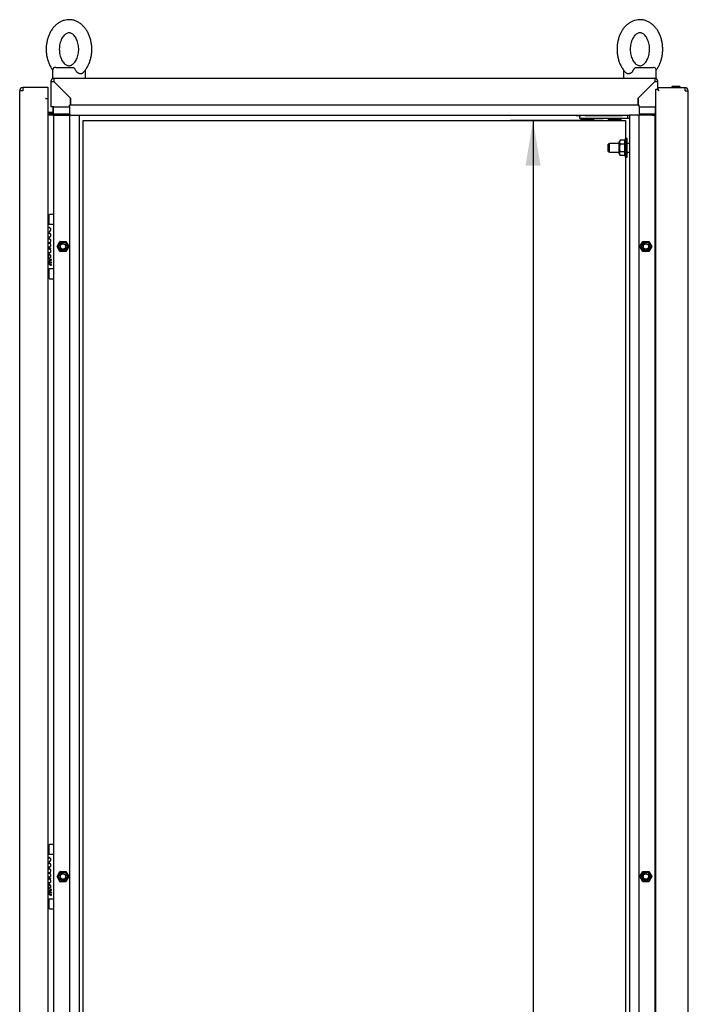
# Model space of a CAD drawing. Extents: x -15 to 412, y 11 to 308.
# Tile 4 of 10: x 164 to 205, y 161 to 221. Entities that reach past the tile are written whole.
import ezdxf
from ezdxf.lldxf.tags import DXFTag

# ---------------------------------------------------------------- set-up
doc = ezdxf.new("R2010")
doc.units = 0
doc.layers.get('0').update_dxf_attribs({"linetype": 'CONTINUOUS'})
for name, color, linetype in [('_TRANSLATION', 7, 'CONTINUOUS'), ('AE00100_03', 7, 'CONTINUOUS'), ('AE00198_03', 7, 'CONTINUOUS'), ('AE00217_25', 7, 'CONTINUOUS'), ('AE00219_00', 7, 'CONTINUOUS'), ('AE00219_03', 7, 'CONTINUOUS'), ('AE00224_00', 7, 'CONTINUOUS'), ('AE00368_00', 7, 'CONTINUOUS'), ('AE00500_10', 7, 'CONTINUOUS'), ('AE00715_01', 7, 'CONTINUOUS'), ('DV2__TRANSLATION', 7, 'CONTINUOUS'), ('F0000000_09', 7, 'CONTINUOUS'), ('F0000001_24', 7, 'CONTINUOUS'), ('F0000001_39', 7, 'CONTINUOUS'), ('M0000000_06', 7, 'CONTINUOUS'), ('M0000000_14', 7, 'CONTINUOUS'), ('M0000000_30', 7, 'CONTINUOUS'), ('M0000000_39', 7, 'CONTINUOUS'), ('M0000000_43', 7, 'CONTINUOUS'), ('M0000000_59', 7, 'CONTINUOUS')]:
    doc.layers.add(name, color=color, linetype=linetype)
doc.styles.add('SEACAD_ARIAL', font='arial.ttf')
doc.styles.add('SEACAD_ARIALI', font='ariali.ttf')
tags = doc.linetypes.add('CENTER2', pattern=[28.575, 19.05, -3.175, 3.175, -3.175]).pattern_tags.tags
tags[10:11] = [DXFTag(74, 4), DXFTag(75, 0), DXFTag(340, '0'), DXFTag(46, 0.0), DXFTag(50, 0.0), DXFTag(44, 0.0), DXFTag(45, 0.0)]
tags[8:9] = [DXFTag(74, 4), DXFTag(75, 0), DXFTag(340, '0'), DXFTag(46, 0.0), DXFTag(50, 0.0), DXFTag(44, 0.0), DXFTag(45, 0.0)]
tags[6:7] = [DXFTag(74, 4), DXFTag(75, 0), DXFTag(340, '0'), DXFTag(46, 0.0), DXFTag(50, 0.0), DXFTag(44, 0.0), DXFTag(45, 0.0)]
tags[4:5] = [DXFTag(74, 4), DXFTag(75, 0), DXFTag(340, '0'), DXFTag(46, 0.0), DXFTag(50, 0.0), DXFTag(44, 0.0), DXFTag(45, 0.0)]
doc.dimstyles.new('ISO', dxfattribs={"dimtxt": 2.75, "dimasz": 2.75, "dimexe": 1.375, "dimexo": 1.375, "dimgap": 0.6875, "dimtad": 1, "dimdec": 1, "dimlfac": 15, "dimtxsty": 'SEACAD_ARIAL', "dimblk1": '_SE_FILLED', "dimblk2": '_SE_FILLED', "dimsah": 1, "dimcen": 1.375, "dimazin": 3, "dimtfac": 0.7, "dimtdec": 3, "dimtmove": 0, "dimatfit": 3})

# ---------------------------------------------------------------- blocks, each defined once
blk = doc.blocks.new('SE1')
at = {"layer": 'AE00100_03', "color": 7, "linetype": 'CONTINUOUS'}
blk.add_line((203.862, 217), (204.222, 217), dxfattribs=at)
for centre, start, end in [((203.862, 216.914), 90, 180), ((204.222, 216.914), 0, 90)]:
    blk.add_arc(centre, 0.0867, start, end, dxfattribs=at)
at = {"layer": 'AE00198_03', "color": 7, "linetype": 'CONTINUOUS'}
for p, q in [((165.862, 209.097), (165.862, 208.614)), ((165.909, 209.097), (165.862, 209.097)), ((165.862, 205.88), (165.862, 205.397)), ((165.862, 205.397), (165.909, 205.397)), ((165.862, 170.764), (165.862, 170.28)), ((165.909, 170.764), (165.862, 170.764)), ((165.862, 167.547), (165.862, 167.064)), ((165.862, 167.064), (165.909, 167.064))]:
    blk.add_line(p, q, dxfattribs=at)
for centre, start, end in [((166.22, 208.702), 132.17472, 135.14497), ((166.22, 205.792), 224.85503, 227.82528), ((166.22, 170.368), 132.17472, 135.14497), ((166.22, 167.459), 224.85503, 227.82528)]:
    blk.add_arc(centre, 0.533, start, end, dxfattribs=at)
at = {"layer": 'AE00217_25', "color": 7, "linetype": 'CONTINUOUS'}
for p, q in [((199.994, 213.514), (199.909, 213.469)), ((199.909, 213.026), (199.909, 213.469)), ((199.994, 212.98), (199.994, 213.514)), ((200.576, 213.514), (199.994, 213.514)), ((201.209, 213.514), (201.076, 213.514)), ((199.909, 213.026), (199.994, 212.98)), ((199.994, 212.98), (200.576, 212.98)), ((201.076, 212.98), (201.209, 212.98))]:
    blk.add_line(p, q, dxfattribs=at)
at = {"layer": 'AE00219_00', "color": 7, "linetype": 'CONTINUOUS'}
for p, q in [((198.442, 215.247), (198.442, 215.214)), ((198.842, 215.214), (198.842, 215.247)), ((200.109, 215.247), (200.109, 215.214)), ((200.509, 215.214), (200.509, 215.247)), ((198.278, 215.047), (198.242, 215.014)), ((198.242, 215.014), (199.042, 215.014)), ((198.242, 215.014), (198.242, 214.98)), ((198.242, 214.98), (199.042, 214.98)), ((199.042, 215.014), (199.007, 215.047)), ((199.042, 214.98), (199.042, 215.014)), ((199.945, 215.047), (199.909, 215.014)), ((199.909, 215.014), (200.709, 215.014)), ((199.909, 215.014), (199.909, 214.98)), ((199.909, 214.98), (200.709, 214.98)), ((200.709, 215.014), (200.673, 215.047)), ((200.709, 214.98), (200.709, 215.014))]:
    blk.add_line(p, q, dxfattribs=at)
at = {"layer": 'AE00219_03', "color": 7, "linetype": 'CONTINUOUS'}
for p, q in [((204.789, 209.147), (204.776, 209.147)), ((204.789, 208.347), (204.789, 209.147)), ((204.776, 208.347), (204.789, 208.347)), ((204.789, 170.814), (204.776, 170.814)), ((204.789, 170.014), (204.789, 170.814)), ((204.776, 170.014), (204.789, 170.014))]:
    blk.add_line(p, q, dxfattribs=at)
at = {"layer": 'AE00224_00', "color": 7, "linetype": 'CONTINUOUS'}
for p, q in [((200.645, 213.709), (200.576, 213.613)), ((200.576, 212.881), (200.576, 213.613)), ((200.909, 213.709), (200.645, 213.709)), ((200.909, 213.478), (200.645, 213.478)), ((200.976, 213.814), (200.909, 213.647)), ((200.909, 213.709), (200.909, 213.593)), ((200.909, 213.593), (200.909, 213.478)), ((200.909, 213.478), (200.909, 213.247)), ((200.976, 212.68), (200.976, 213.814)), ((201.076, 213.814), (200.976, 213.814)), ((201.076, 212.68), (201.076, 213.814)), ((200.576, 212.881), (200.645, 212.785)), ((200.909, 213.016), (200.645, 213.016)), ((200.909, 212.785), (200.645, 212.785)), ((200.909, 213.247), (200.909, 213.016)), ((200.909, 213.016), (200.909, 212.901)), ((200.909, 212.901), (200.909, 212.785)), ((200.909, 212.847), (200.976, 212.68)), ((200.976, 212.68), (201.076, 212.68))]:
    blk.add_line(p, q, dxfattribs=at)
for points, knots in [([(200.645, 213.709), (200.618, 213.672), (200.6, 213.634), (200.6, 213.584), (200.601, 213.574), (200.605, 213.554), (200.609, 213.545), (200.62, 213.516), (200.632, 213.497), (200.645, 213.478)], [0, 0, 0, 0, 0.5, 0.5, 0.625, 0.625, 0.75, 0.75, 1, 1, 1, 1]), ([(200.645, 213.478), (200.632, 213.441), (200.62, 213.403), (200.609, 213.345), (200.605, 213.326), (200.601, 213.286), (200.6, 213.266), (200.6, 213.207), (200.605, 213.168), (200.62, 213.091), (200.632, 213.053), (200.645, 213.016)], [0, 0, 0, 0, 0.25, 0.25, 0.375, 0.375, 0.5, 0.5, 0.75, 0.75, 1, 1, 1, 1]), ([(200.645, 213.016), (200.618, 212.979), (200.6, 212.941), (200.6, 212.891), (200.601, 212.881), (200.605, 212.862), (200.609, 212.852), (200.62, 212.823), (200.632, 212.804), (200.645, 212.785)], [0, 0, 0, 0, 0.5, 0.5, 0.625, 0.625, 0.75, 0.75, 1, 1, 1, 1])]:
    blk.add_open_spline(points, degree=3, knots=knots, dxfattribs=at)
at = {"layer": 'AE00368_00', "color": 7, "linetype": 'CONTINUOUS'}
for p, q in [((197.962, 215.247), (197.962, 215.214)), ((197.962, 215.214), (198.177, 215.214)), ((199.322, 215.214), (199.322, 215.247)), ((199.629, 215.247), (199.629, 215.214)), ((200.989, 215.214), (200.989, 215.247))]:
    blk.add_line(p, q, dxfattribs=at)
for centre, start, end in [((198.216, 215.26), 270, 343.39845), ((199.069, 215.26), 196.60155, 270), ((199.882, 215.26), 270, 343.39845), ((200.736, 215.26), 196.60155, 270)]:
    blk.add_arc(centre, 0.0467, start, end, dxfattribs=at)
at = {"layer": 'AE00500_10', "color": 7, "linetype": 'CONTINUOUS'}
for p, q in [((202.776, 209.06), (202.809, 209.06)), ((202.809, 208.434), (202.776, 208.434)), ((166.381, 207.249), (166.56, 207.559)), ((166.454, 207.247), (166.598, 207.497)), ((166.563, 207.56), (166.921, 207.56)), ((166.598, 207.497), (166.887, 207.497)), ((166.887, 207.497), (167.031, 207.247)), ((166.924, 207.559), (167.103, 207.249)), ((201.848, 207.249), (202.027, 207.559)), ((201.92, 207.247), (202.065, 207.497)), ((202.03, 207.56), (202.388, 207.56)), ((202.065, 207.497), (202.353, 207.497)), ((202.353, 207.497), (202.498, 207.247)), ((202.391, 207.559), (202.57, 207.249)), ((166.56, 206.935), (166.381, 207.245)), ((166.598, 206.997), (166.454, 207.247)), ((166.921, 206.934), (166.563, 206.934)), ((166.887, 206.997), (166.598, 206.997)), ((167.031, 207.247), (166.887, 206.997)), ((167.103, 207.245), (166.924, 206.935)), ((202.027, 206.935), (201.848, 207.245)), ((202.065, 206.997), (201.92, 207.247)), ((202.388, 206.934), (202.03, 206.934)), ((202.353, 206.997), (202.065, 206.997)), ((202.498, 207.247), (202.353, 206.997)), ((202.57, 207.245), (202.391, 206.935)), ((202.776, 206.06), (202.809, 206.06)), ((202.809, 205.434), (202.776, 205.434)), ((202.776, 170.727), (202.809, 170.727)), ((202.809, 170.1), (202.776, 170.1)), ((166.381, 168.915), (166.56, 169.225)), ((166.454, 168.914), (166.598, 169.164)), ((166.563, 169.227), (166.921, 169.227)), ((166.598, 169.164), (166.887, 169.164)), ((166.887, 169.164), (167.031, 168.914)), ((166.924, 169.225), (167.103, 168.915)), ((201.848, 168.915), (202.027, 169.225)), ((201.92, 168.914), (202.065, 169.164)), ((202.03, 169.227), (202.388, 169.227)), ((202.065, 169.164), (202.353, 169.164)), ((202.353, 169.164), (202.498, 168.914)), ((202.391, 169.225), (202.57, 168.915)), ((166.56, 168.602), (166.381, 168.912)), ((166.598, 168.664), (166.454, 168.914)), ((166.921, 168.6), (166.563, 168.6)), ((166.887, 168.664), (166.598, 168.664)), ((167.031, 168.914), (166.887, 168.664)), ((167.103, 168.912), (166.924, 168.602)), ((202.027, 168.602), (201.848, 168.912)), ((202.065, 168.664), (201.92, 168.914)), ((202.388, 168.6), (202.03, 168.6)), ((202.353, 168.664), (202.065, 168.664)), ((202.498, 168.914), (202.353, 168.664)), ((202.57, 168.912), (202.391, 168.602)), ((202.776, 167.727), (202.809, 167.727)), ((202.809, 167.1), (202.776, 167.1))]:
    blk.add_line(p, q, dxfattribs=at)
for centre in [(166.742, 207.247), (202.209, 207.247), (166.742, 168.914), (202.209, 168.914)]:
    blk.add_circle(centre, 0.164, dxfattribs=at)
for centre, radius, start, end in [((166.742, 207.247), 0.2, 75, 15), ((166.563, 207.557), 0.00333, 90, 150), ((166.921, 207.557), 0.00333, 30, 90), ((202.209, 207.247), 0.2, 75, 15), ((202.03, 207.557), 0.00333, 90, 150), ((202.388, 207.557), 0.00333, 30, 90), ((166.384, 207.247), 0.00333, 150, 210), ((166.563, 206.937), 0.00333, 210, 270), ((166.921, 206.937), 0.00333, 270, 330), ((167.1, 207.247), 0.00333, 330, 30), ((201.851, 207.247), 0.00333, 150, 210), ((202.03, 206.937), 0.00333, 210, 270), ((202.388, 206.937), 0.00333, 270, 330), ((202.567, 207.247), 0.00333, 330, 30), ((166.742, 168.914), 0.2, 75, 15), ((166.563, 169.224), 0.00333, 90, 150), ((166.921, 169.224), 0.00333, 30, 90), ((202.209, 168.914), 0.2, 75, 15), ((202.03, 169.224), 0.00333, 90, 150), ((202.388, 169.224), 0.00333, 30, 90), ((166.384, 168.914), 0.00333, 150, 210), ((166.563, 168.604), 0.00333, 210, 270), ((166.921, 168.604), 0.00333, 270, 330), ((167.1, 168.914), 0.00333, 330, 30), ((201.851, 168.914), 0.00333, 150, 210), ((202.03, 168.604), 0.00333, 210, 270), ((202.388, 168.604), 0.00333, 270, 330), ((202.567, 168.914), 0.00333, 330, 30)]:
    blk.add_arc(centre, radius, start, end, dxfattribs=at)
at = {"layer": 'AE00715_01', "color": 7, "linetype": 'CONTINUOUS'}
for p, q in [((166.309, 218.147), (167.329, 218.147)), ((201.622, 218.147), (202.642, 218.147)), ((166.109, 217.947), (166.109, 217.48)), ((166.109, 217.48), (166.196, 217.48)), ((166.702, 217.48), (167.516, 217.48)), ((168.109, 217.48), (168.109, 217.947)), ((200.842, 217.947), (200.842, 217.48)), ((201.442, 217.48), (202.242, 217.48)), ((202.756, 217.48), (202.842, 217.48)), ((202.842, 217.48), (202.842, 217.947))]:
    blk.add_line(p, q, dxfattribs=at)
for centre, start, end in [((166.309, 217.947), 90, 180), ((202.642, 217.947), 0, 90), ((167.909, 217.947), 0, 10.75203), ((201.042, 217.947), 169.14287, 180)]:
    blk.add_arc(centre, 0.2, start, end, dxfattribs=at)
for points, knots in [([(167.109, 221.047), (167.065, 221.046), (166.97, 221.042), (166.806, 221.01), (166.633, 220.946), (166.467, 220.853), (166.312, 220.734), (166.171, 220.589), (166.045, 220.421), (165.937, 220.232), (165.849, 220.025), (165.782, 219.805), (165.738, 219.575), (165.717, 219.339), (165.72, 219.101), (165.746, 218.866), (165.796, 218.636), (165.869, 218.416), (165.964, 218.208), (166.051, 218.07), (166.104, 217.995), (166.114, 217.982)], [0, 0, 0, 0, 0.0324562, 0.0816786, 0.1309184, 0.1805933, 0.2310267, 0.282371, 0.334587, 0.3874859, 0.4408208, 0.4943779, 0.548, 0.6016517, 0.6553516, 0.7091432, 0.7630646, 0.8171615, 0.8714486, 0.9258621, 0.938263, 0.938263, 0.938263, 0.938263]), ([(167.941, 217.8), (167.993, 217.853), (168.08, 217.944), (168.203, 218.121), (168.306, 218.314), (168.389, 218.525), (168.45, 218.749), (168.488, 218.981), (168.503, 219.218), (168.494, 219.455), (168.461, 219.69), (168.405, 219.917), (168.326, 220.134), (168.225, 220.337), (168.103, 220.521), (167.961, 220.683), (167.802, 220.818), (167.63, 220.925), (167.45, 220.999), (167.271, 221.04), (167.165, 221.045), (167.109, 221.047)], [0, 0, 0, 0, 0.051244, 0.103659, 0.156694, 0.210102, 0.263683, 0.317311, 0.370969, 0.424686, 0.478503, 0.532464, 0.586609, 0.640939, 0.695352, 0.749621, 0.803421, 0.856393, 0.908286, 0.959071, 1, 1, 1, 1]), ([(201.842, 221.047), (201.798, 221.046), (201.703, 221.042), (201.539, 221.01), (201.366, 220.946), (201.2, 220.853), (201.046, 220.734), (200.904, 220.589), (200.779, 220.421), (200.67, 220.232), (200.582, 220.025), (200.515, 219.805), (200.471, 219.575), (200.45, 219.339), (200.453, 219.101), (200.479, 218.866), (200.529, 218.636), (200.602, 218.416), (200.698, 218.208), (200.814, 218.021), (200.923, 217.882), (200.991, 217.821), (201.012, 217.802)], [0, 0, 0, 0, 0.032451, 0.081666, 0.130899, 0.180566, 0.230992, 0.282328, 0.334536, 0.387427, 0.440754, 0.494303, 0.547917, 0.601561, 0.655252, 0.709036, 0.762949, 0.817038, 0.871317, 0.925722, 0.980051, 1, 1, 1, 1]), ([(202.837, 217.982), (202.87, 218.026), (202.943, 218.134), (203.039, 218.314), (203.122, 218.525), (203.183, 218.749), (203.221, 218.981), (203.236, 219.218), (203.227, 219.455), (203.195, 219.69), (203.139, 219.917), (203.06, 220.134), (202.958, 220.337), (202.836, 220.521), (202.694, 220.683), (202.535, 220.818), (202.363, 220.925), (202.183, 220.999), (202.004, 221.04), (201.898, 221.045), (201.842, 221.047)], [0.0619842, 0.0619842, 0.0619842, 0.0619842, 0.1038465, 0.15687, 0.2102672, 0.263837, 0.3174534, 0.3711004, 0.4248059, 0.4786124, 0.5325621, 0.5866953, 0.6410136, 0.6954158, 0.7496736, 0.8034617, 0.8564226, 0.9083055, 0.9590799, 1, 1, 1, 1]), ([(167.109, 220.247), (167.121, 220.247), (167.156, 220.245), (167.22, 220.23), (167.301, 220.19), (167.383, 220.126), (167.465, 220.036), (167.541, 219.919), (167.605, 219.782), (167.655, 219.629), (167.687, 219.463), (167.702, 219.29), (167.697, 219.115), (167.673, 218.945), (167.631, 218.785), (167.574, 218.641), (167.505, 218.516), (167.427, 218.414), (167.346, 218.336), (167.265, 218.284), (167.185, 218.253), (167.105, 218.243), (167.025, 218.255), (166.94, 218.291), (166.857, 218.348), (166.774, 218.432), (166.696, 218.543), (166.628, 218.675), (166.575, 218.825), (166.537, 218.988), (166.518, 219.16), (166.518, 219.334), (166.537, 219.506), (166.575, 219.669), (166.628, 219.818), (166.694, 219.949), (166.77, 220.057), (166.851, 220.14), (166.933, 220.199), (167.012, 220.235), (167.071, 220.246), (167.101, 220.247), (167.109, 220.247)], [0, 0, 0, 0, 0.012202, 0.041202, 0.067065, 0.091509, 0.117528, 0.142885, 0.168062, 0.193234, 0.218478, 0.243795, 0.269143, 0.294454, 0.319651, 0.344689, 0.369566, 0.39436, 0.419224, 0.444524, 0.470996, 0.499992, 0.533369, 0.559864, 0.584607, 0.610964, 0.636435, 0.661629, 0.686793, 0.712016, 0.737317, 0.762662, 0.787994, 0.813225, 0.838306, 0.86322, 0.888022, 0.912846, 0.937982, 0.964056, 0.992233, 1, 1, 1, 1]), ([(201.842, 220.247), (201.854, 220.247), (201.889, 220.245), (201.953, 220.23), (202.034, 220.19), (202.117, 220.126), (202.198, 220.036), (202.274, 219.919), (202.338, 219.782), (202.388, 219.629), (202.421, 219.463), (202.435, 219.29), (202.43, 219.115), (202.406, 218.945), (202.365, 218.785), (202.308, 218.641), (202.238, 218.516), (202.161, 218.414), (202.079, 218.336), (201.998, 218.284), (201.918, 218.253), (201.838, 218.243), (201.758, 218.255), (201.674, 218.291), (201.591, 218.348), (201.508, 218.432), (201.429, 218.543), (201.361, 218.675), (201.308, 218.825), (201.271, 218.988), (201.252, 219.16), (201.252, 219.334), (201.271, 219.506), (201.308, 219.669), (201.361, 219.818), (201.428, 219.949), (201.503, 220.057), (201.584, 220.14), (201.666, 220.199), (201.745, 220.235), (201.804, 220.246), (201.835, 220.247), (201.842, 220.247)], [0, 0, 0, 0, 0.012202, 0.041202, 0.067065, 0.091509, 0.117528, 0.142885, 0.168062, 0.193234, 0.218478, 0.243795, 0.269143, 0.294454, 0.319651, 0.344689, 0.369566, 0.39436, 0.419224, 0.444524, 0.470996, 0.499992, 0.533369, 0.559864, 0.584607, 0.610964, 0.636435, 0.661629, 0.686793, 0.712016, 0.737317, 0.762662, 0.787994, 0.813225, 0.838306, 0.86322, 0.888022, 0.912846, 0.937982, 0.964056, 0.992233, 1, 1, 1, 1]), ([(167.329, 218.147), (167.338, 218.147), (167.347, 218.146), (167.364, 218.14), (167.373, 218.136), (167.39, 218.125), (167.399, 218.119), (167.416, 218.104), (167.425, 218.095), (167.442, 218.076), (167.451, 218.066), (167.468, 218.044), (167.476, 218.032), (167.501, 217.997), (167.516, 217.972), (167.529, 217.947)], [0, 0, 0, 0, 0.125, 0.125, 0.25, 0.25, 0.375, 0.375, 0.5, 0.5, 0.625, 0.625, 0.75, 0.75, 1, 1, 1, 1]), ([(201.422, 217.947), (201.435, 217.972), (201.45, 217.997), (201.475, 218.032), (201.483, 218.044), (201.5, 218.065), (201.509, 218.076), (201.526, 218.095), (201.535, 218.104), (201.552, 218.119), (201.561, 218.125), (201.579, 218.136), (201.587, 218.14), (201.605, 218.146), (201.613, 218.147), (201.622, 218.147)], [0, 0, 0, 0, 0.25, 0.25, 0.375, 0.375, 0.5, 0.5, 0.625, 0.625, 0.75, 0.75, 0.875, 0.875, 1, 1, 1, 1]), ([(167.941, 217.799), (167.933, 217.792), (167.925, 217.785), (167.907, 217.773), (167.897, 217.768), (167.875, 217.759), (167.864, 217.756), (167.841, 217.751), (167.829, 217.75), (167.804, 217.75), (167.791, 217.751), (167.765, 217.756), (167.752, 217.759), (167.725, 217.768), (167.712, 217.773), (167.686, 217.786), (167.673, 217.793), (167.634, 217.819), (167.61, 217.84), (167.576, 217.876), (167.566, 217.89), (167.546, 217.917), (167.537, 217.932), (167.529, 217.947)], [0.2577288, 0.2577288, 0.2577288, 0.2577288, 0.3125, 0.3125, 0.375, 0.375, 0.4375, 0.4375, 0.5, 0.5, 0.5625, 0.5625, 0.625, 0.625, 0.6875, 0.6875, 0.75, 0.75, 0.875, 0.875, 0.9375, 0.9375, 1, 1, 1, 1]), ([(201.422, 217.947), (201.406, 217.917), (201.387, 217.889), (201.342, 217.84), (201.318, 217.819), (201.279, 217.794), (201.266, 217.786), (201.239, 217.773), (201.226, 217.768), (201.2, 217.759), (201.187, 217.756), (201.16, 217.751), (201.148, 217.75), (201.123, 217.75), (201.111, 217.751), (201.087, 217.756), (201.076, 217.759), (201.055, 217.768), (201.045, 217.773), (201.026, 217.785), (201.018, 217.792), (201.01, 217.8)], [0, 0, 0, 0, 0.125, 0.125, 0.25, 0.25, 0.3125, 0.3125, 0.375, 0.375, 0.4375, 0.4375, 0.5, 0.5, 0.5625, 0.5625, 0.625, 0.625, 0.6875, 0.6875, 0.7450797, 0.7450797, 0.7450797, 0.7450797])]:
    blk.add_open_spline(points, degree=3, knots=knots, dxfattribs=at)
at = {"layer": 'DV2__TRANSLATION', "color": 7, "linetype": 'CENTER2'}
for p, q in [((167.976, 214.914), (200.976, 214.914)), ((167.976, 86.247), (167.976, 214.914)), ((200.976, 214.914), (200.976, 86.247))]:
    blk.add_line(p, q, dxfattribs=at)
at = {"layer": 'F0000000_09', "color": 7, "linetype": 'CONTINUOUS'}
for p, q in [((164.296, 216.914), (164.297, 216.914)), ((165.842, 216.914), (164.297, 216.914)), ((165.842, 216.727), (165.842, 216.914)), ((164.109, 84.434), (164.109, 216.727)), ((164.296, 216.727), (164.109, 216.727)), ((165.842, 216.248), (165.842, 216.727)), ((165.689, 216.247), (165.689, 216.248)), ((165.689, 216.248), (165.842, 216.248)), ((165.692, 216.247), (165.689, 216.247)), ((165.692, 216.247), (165.842, 216.247)), ((165.842, 84.914), (165.842, 216.247))]:
    blk.add_line(p, q, dxfattribs=at)
for centre, radius, start, end in [((164.296, 216.727), 0.187, 90.00213, 179.99787), ((175.895, 216.738), 11.6, 179.12972, 180.05178)]:
    blk.add_arc(centre, radius, start, end, dxfattribs=at)
at = {"layer": 'F0000001_24', "color": 7, "linetype": 'CONTINUOUS'}
for p, q in [((165.909, 209.167), (165.909, 209.18)), ((165.909, 208.622), (165.909, 209.167)), ((165.942, 209.214), (166.142, 209.214)), ((166.176, 209.18), (166.176, 209.167)), ((166.176, 209.167), (166.176, 208.622)), ((165.842, 208.614), (166.142, 208.614)), ((165.909, 208.614), (165.909, 208.622)), ((166.176, 208.622), (166.176, 208.58)), ((166.176, 208.58), (166.176, 205.914)), ((165.913, 208.156), (165.911, 208.156)), ((165.911, 208.156), (165.911, 208.137)), ((165.911, 208.137), (165.915, 208.138)), ((165.863, 207.738), (165.842, 207.738)), ((165.842, 207.72), (165.863, 207.72)), ((165.861, 207.471), (165.842, 207.471)), ((165.842, 207.453), (165.861, 207.453)), ((165.864, 207.204), (165.842, 207.204)), ((165.842, 207.186), (165.863, 207.186)), ((166.005, 207.127), (165.842, 207.127)), ((165.842, 207.108), (165.883, 207.108)), ((165.86, 206.766), (165.86, 206.501)), ((165.88, 206.519), (165.88, 206.765)), ((165.937, 207.108), (166.005, 207.108)), ((166.005, 207.108), (166.005, 207.127)), ((165.86, 206.501), (165.861, 206.5)), ((165.861, 206.5), (165.876, 206.5)), ((166.042, 206.415), (166.042, 206.451)), ((166.042, 206.115), (166.042, 206.151)), ((166.142, 205.88), (165.842, 205.88)), ((165.909, 205.872), (165.909, 205.88)), ((165.909, 205.328), (165.909, 205.872)), ((166.176, 205.914), (166.176, 205.872)), ((166.176, 205.872), (166.176, 205.328)), ((165.909, 205.314), (165.909, 205.328)), ((165.942, 205.28), (166.142, 205.28)), ((166.176, 205.328), (166.176, 205.314)), ((165.909, 170.833), (165.909, 170.847)), ((165.909, 170.289), (165.909, 170.833)), ((165.942, 170.88), (166.142, 170.88)), ((166.176, 170.847), (166.176, 170.833)), ((166.176, 170.833), (166.176, 170.289)), ((165.842, 170.28), (166.142, 170.28)), ((165.909, 170.28), (165.909, 170.289)), ((166.176, 170.289), (166.176, 170.247)), ((166.176, 170.247), (166.176, 167.58)), ((165.913, 169.823), (165.911, 169.822)), ((165.911, 169.822), (165.911, 169.803)), ((165.911, 169.803), (165.915, 169.804)), ((165.863, 169.404), (165.842, 169.404)), ((165.842, 169.386), (165.863, 169.386)), ((165.861, 169.138), (165.842, 169.138)), ((165.842, 169.119), (165.861, 169.119)), ((165.864, 168.871), (165.842, 168.871)), ((165.842, 168.853), (165.863, 168.853)), ((166.005, 168.794), (165.842, 168.794)), ((165.842, 168.774), (165.883, 168.774)), ((165.86, 168.433), (165.86, 168.168)), ((165.88, 168.185), (165.88, 168.432)), ((165.937, 168.774), (166.005, 168.774)), ((166.005, 168.774), (166.005, 168.794)), ((165.86, 168.168), (165.861, 168.167)), ((165.861, 168.167), (165.876, 168.167)), ((166.042, 168.081), (166.042, 168.118)), ((166.042, 167.782), (166.042, 167.818)), ((166.142, 167.547), (165.842, 167.547)), ((165.909, 167.539), (165.909, 167.547)), ((165.909, 166.994), (165.909, 167.539)), ((166.176, 167.58), (166.176, 167.539)), ((166.176, 167.539), (166.176, 166.994)), ((165.909, 166.98), (165.909, 166.994)), ((165.942, 166.947), (166.142, 166.947)), ((166.176, 166.994), (166.176, 166.98))]:
    blk.add_line(p, q, dxfattribs=at)
for centre in [(165.999, 206.283), (165.999, 167.95)]:
    blk.add_circle(centre, 0.041, dxfattribs=at)
for centre, radius, start, end in [((165.942, 209.18), 0.0333, 90, 180), ((166.142, 209.18), 0.0333, 0, 90), ((166.142, 208.58), 0.0333, 0, 90), ((165.738, 206.271), 0.152, 313.1112, 335.40846), ((166.015, 206.295), 0.152, 131.35343, 155.40846), ((166.142, 205.914), 0.0333, 270, 0), ((165.942, 205.314), 0.0333, 180, 270), ((166.142, 205.314), 0.0333, 270, 0), ((165.942, 170.847), 0.0333, 90, 180), ((166.142, 170.847), 0.0333, 0, 90), ((166.142, 170.247), 0.0333, 0, 90), ((165.738, 167.937), 0.152, 313.1112, 335.40846), ((166.015, 167.962), 0.152, 131.35343, 155.40846), ((166.142, 167.58), 0.0333, 270, 0), ((165.942, 166.98), 0.0333, 180, 270), ((166.142, 166.98), 0.0333, 270, 0)]:
    blk.add_arc(centre, radius, start, end, dxfattribs=at)
for points, knots in [([(165.915, 208.138), (165.981, 208.16), (166.004, 208.224), (166.004, 208.271), (166.004, 208.342), (165.956, 208.414), (165.863, 208.414), (165.856, 208.414), (165.849, 208.414), (165.842, 208.413)], [0, 0, 0, 0, 0.2499787, 0.2499787, 0.2499787, 0.4999858, 0.4999858, 0.4999858, 0.518742, 0.518742, 0.518742, 0.518742]), ([(165.842, 208.395), (165.849, 208.396), (165.856, 208.396), (165.863, 208.396), (165.948, 208.396), (165.986, 208.331), (165.986, 208.271)], [0.6361807, 0.6361807, 0.6361807, 0.6361807, 0.6652315, 0.6652315, 0.6652315, 1, 1, 1, 1]), ([(166.004, 207.935), (166.004, 208.005), (165.956, 208.077), (165.863, 208.077), (165.856, 208.077), (165.849, 208.077), (165.842, 208.076)], [0, 0, 0, 0, 0.3333333, 0.3333333, 0.3333333, 0.3583413, 0.3583413, 0.3583413, 0.3583413]), ([(165.842, 208.058), (165.849, 208.059), (165.856, 208.059), (165.863, 208.059), (165.948, 208.059), (165.986, 207.995), (165.986, 207.935), (165.986, 207.875), (165.948, 207.811), (165.863, 207.811)], [0.4783249, 0.4783249, 0.4783249, 0.4783249, 0.5, 0.5, 0.5, 0.75, 0.75, 0.75, 1, 1, 1, 1]), ([(165.842, 207.794), (165.849, 207.793), (165.856, 207.793), (165.863, 207.793), (165.96, 207.793), (166.004, 207.866), (166.004, 207.935)], [0.4183676, 0.4183676, 0.4183676, 0.4183676, 0.5, 0.5, 0.5, 1, 1, 1, 1]), ([(165.863, 207.72), (165.948, 207.72), (165.986, 207.655), (165.986, 207.595), (165.986, 207.535), (165.947, 207.47), (165.861, 207.471)], [0, 0, 0, 0, 0.333291, 0.333291, 0.333291, 1, 1, 1, 1]), ([(165.861, 207.453), (165.947, 207.453), (165.986, 207.388), (165.985, 207.328), (165.985, 207.268), (165.946, 207.205), (165.864, 207.204)], [0, 0, 0, 0, 0.670744, 0.670744, 0.670744, 1, 1, 1, 1]), ([(165.916, 207.462), (165.981, 207.485), (166.004, 207.547), (166.004, 207.595), (166.004, 207.666), (165.956, 207.738), (165.863, 207.738)], [0, 0, 0, 0, 0.500028, 0.500028, 0.500028, 1, 1, 1, 1]), ([(165.842, 206.844), (165.849, 206.843), (165.856, 206.842), (165.863, 206.842), (165.96, 206.842), (166.004, 206.916), (166.004, 206.984)], [0.4183715, 0.4183715, 0.4183715, 0.4183715, 0.5, 0.5, 0.5, 1, 1, 1, 1]), ([(166.004, 206.642), (166.004, 206.712), (165.956, 206.784), (165.863, 206.784), (165.856, 206.784), (165.849, 206.784), (165.842, 206.783)], [0, 0, 0, 0, 0.3336663, 0.3336663, 0.3336663, 0.3587055, 0.3587055, 0.3587055, 0.3587055]), ([(165.883, 207.108), (165.955, 207.098), (165.986, 207.039), (165.986, 206.984), (165.986, 206.924), (165.948, 206.86), (165.863, 206.86)], [0, 0, 0, 0, 0.5, 0.5, 0.5, 1, 1, 1, 1]), ([(165.88, 206.765), (165.954, 206.757), (165.986, 206.698), (165.986, 206.642), (165.986, 206.586), (165.954, 206.527), (165.88, 206.519)], [0, 0, 0, 0, 0.5, 0.5, 0.5, 1, 1, 1, 1]), ([(165.877, 206.207), (165.905, 206.144), (165.97, 206.114), (166.03, 206.114), (166.034, 206.114), (166.038, 206.115), (166.042, 206.115)], [0, 0, 0, 0, 0.5, 0.5, 0.5, 1, 1, 1, 1]), ([(166.042, 206.151), (166.038, 206.151), (166.034, 206.151), (166.03, 206.151), (165.967, 206.151), (165.898, 206.192), (165.898, 206.283), (165.898, 206.324), (165.912, 206.358), (165.939, 206.382), (165.963, 206.403), (165.996, 206.415), (166.031, 206.415), (166.035, 206.415), (166.038, 206.415), (166.042, 206.415)], [0, 0, 0, 0, 0.2, 0.2, 0.2, 0.4, 0.4, 0.4, 0.6, 0.6, 0.6, 0.8, 0.8, 0.8, 1, 1, 1, 1]), ([(166.042, 206.451), (166.038, 206.451), (166.035, 206.451), (166.031, 206.451), (165.987, 206.451), (165.946, 206.436), (165.915, 206.409)], [0, 0, 0, 0, 0.5, 0.5, 0.5, 1, 1, 1, 1]), ([(165.915, 169.804), (165.981, 169.827), (166.004, 169.89), (166.004, 169.938), (166.004, 170.009), (165.956, 170.081), (165.863, 170.081), (165.856, 170.081), (165.849, 170.08), (165.842, 170.079)], [0, 0, 0, 0, 0.2499787, 0.2499787, 0.2499787, 0.4999858, 0.4999858, 0.4999858, 0.518742, 0.518742, 0.518742, 0.518742]), ([(165.842, 170.061), (165.849, 170.062), (165.856, 170.063), (165.863, 170.063), (165.948, 170.063), (165.986, 169.998), (165.986, 169.938)], [0.6361807, 0.6361807, 0.6361807, 0.6361807, 0.6652315, 0.6652315, 0.6652315, 1, 1, 1, 1]), ([(166.004, 169.601), (166.004, 169.672), (165.956, 169.744), (165.863, 169.744), (165.856, 169.744), (165.849, 169.744), (165.842, 169.743)], [0, 0, 0, 0, 0.3333333, 0.3333333, 0.3333333, 0.3583413, 0.3583413, 0.3583413, 0.3583413]), ([(165.842, 169.725), (165.849, 169.726), (165.856, 169.726), (165.863, 169.726), (165.948, 169.726), (165.986, 169.661), (165.986, 169.601), (165.986, 169.541), (165.948, 169.477), (165.863, 169.477)], [0.4783249, 0.4783249, 0.4783249, 0.4783249, 0.5, 0.5, 0.5, 0.75, 0.75, 0.75, 1, 1, 1, 1]), ([(165.842, 169.461), (165.849, 169.46), (165.856, 169.459), (165.863, 169.459), (165.96, 169.459), (166.004, 169.533), (166.004, 169.601)], [0.4183676, 0.4183676, 0.4183676, 0.4183676, 0.5, 0.5, 0.5, 1, 1, 1, 1]), ([(165.863, 169.386), (165.948, 169.386), (165.986, 169.322), (165.986, 169.261), (165.986, 169.201), (165.947, 169.137), (165.861, 169.138)], [0, 0, 0, 0, 0.333291, 0.333291, 0.333291, 1, 1, 1, 1]), ([(165.861, 169.119), (165.947, 169.119), (165.986, 169.054), (165.985, 168.994), (165.985, 168.935), (165.946, 168.872), (165.864, 168.871)], [0, 0, 0, 0, 0.670744, 0.670744, 0.670744, 1, 1, 1, 1]), ([(165.916, 169.129), (165.981, 169.152), (166.004, 169.214), (166.004, 169.261), (166.004, 169.332), (165.956, 169.404), (165.863, 169.404)], [0, 0, 0, 0, 0.500028, 0.500028, 0.500028, 1, 1, 1, 1]), ([(165.842, 168.51), (165.849, 168.509), (165.856, 168.509), (165.863, 168.509), (165.96, 168.509), (166.004, 168.582), (166.004, 168.651)], [0.4183715, 0.4183715, 0.4183715, 0.4183715, 0.5, 0.5, 0.5, 1, 1, 1, 1]), ([(166.004, 168.308), (166.004, 168.379), (165.956, 168.451), (165.863, 168.451), (165.856, 168.451), (165.849, 168.451), (165.842, 168.45)], [0, 0, 0, 0, 0.3336663, 0.3336663, 0.3336663, 0.3587055, 0.3587055, 0.3587055, 0.3587055]), ([(165.883, 168.774), (165.955, 168.765), (165.986, 168.705), (165.986, 168.651), (165.986, 168.591), (165.948, 168.527), (165.863, 168.527)], [0, 0, 0, 0, 0.5, 0.5, 0.5, 1, 1, 1, 1]), ([(165.88, 168.432), (165.954, 168.424), (165.986, 168.364), (165.986, 168.308), (165.986, 168.252), (165.954, 168.193), (165.88, 168.185)], [0, 0, 0, 0, 0.5, 0.5, 0.5, 1, 1, 1, 1]), ([(165.877, 167.874), (165.905, 167.811), (165.97, 167.781), (166.03, 167.781), (166.034, 167.781), (166.038, 167.781), (166.042, 167.782)], [0, 0, 0, 0, 0.5, 0.5, 0.5, 1, 1, 1, 1]), ([(166.042, 167.818), (166.038, 167.818), (166.034, 167.817), (166.03, 167.817), (165.967, 167.817), (165.898, 167.859), (165.898, 167.95), (165.898, 167.991), (165.912, 168.025), (165.939, 168.049), (165.963, 168.07), (165.996, 168.082), (166.031, 168.082), (166.035, 168.082), (166.038, 168.081), (166.042, 168.081)], [0, 0, 0, 0, 0.2, 0.2, 0.2, 0.4, 0.4, 0.4, 0.6, 0.6, 0.6, 0.8, 0.8, 0.8, 1, 1, 1, 1]), ([(166.042, 168.118), (166.038, 168.118), (166.035, 168.118), (166.031, 168.118), (165.987, 168.118), (165.946, 168.103), (165.915, 168.076)], [0, 0, 0, 0, 0.5, 0.5, 0.5, 1, 1, 1, 1])]:
    blk.add_open_spline(points, degree=3, knots=knots, dxfattribs=at)
for points in [[(165.986, 208.271), (165.986, 208.231), (165.967, 208.177), (165.913, 208.156)], [(165.863, 207.811), (165.856, 207.811), (165.849, 207.811), (165.842, 207.812)], [(165.863, 207.186), (165.956, 207.186), (166.004, 207.258), (166.004, 207.329)], [(166.004, 207.329), (166.004, 207.377), (165.981, 207.439), (165.916, 207.462)], [(165.863, 206.86), (165.856, 206.86), (165.849, 206.861), (165.842, 206.862)], [(165.842, 206.765), (165.848, 206.766), (165.854, 206.766), (165.86, 206.766)], [(166.004, 206.984), (166.004, 207.037), (165.979, 207.083), (165.937, 207.108)], [(165.877, 206.358), (165.87, 206.375), (165.86, 206.389), (165.848, 206.401)], [(165.876, 206.5), (165.964, 206.507), (166.004, 206.576), (166.004, 206.642)], [(165.986, 169.938), (165.986, 169.898), (165.967, 169.844), (165.913, 169.823)], [(165.863, 169.477), (165.856, 169.477), (165.849, 169.478), (165.842, 169.479)], [(165.863, 168.853), (165.956, 168.853), (166.004, 168.925), (166.004, 168.996)], [(166.004, 168.996), (166.004, 169.043), (165.981, 169.105), (165.916, 169.129)], [(165.863, 168.527), (165.856, 168.527), (165.849, 168.527), (165.842, 168.528)], [(165.842, 168.432), (165.848, 168.432), (165.854, 168.433), (165.86, 168.433)], [(166.004, 168.651), (166.004, 168.703), (165.979, 168.75), (165.937, 168.774)], [(165.877, 168.025), (165.87, 168.042), (165.86, 168.056), (165.848, 168.068)], [(165.876, 168.167), (165.964, 168.173), (166.004, 168.243), (166.004, 168.308)]]:
    blk.add_open_spline(points, degree=3, dxfattribs=at)
at = {"layer": 'F0000001_39', "color": 7, "linetype": 'CONTINUOUS'}
for p, q in [((202.942, 216.914), (202.942, 216.78)), ((202.942, 216.914), (204.588, 216.914)), ((204.589, 216.914), (204.588, 216.914)), ((202.809, 216.814), (202.909, 216.814)), ((202.809, 84.347), (202.809, 216.814)), ((202.909, 216.814), (202.996, 216.727)), ((202.942, 216.78), (202.996, 216.727)), ((204.589, 216.727), (204.776, 216.727)), ((204.776, 84.434), (204.776, 216.727))]:
    blk.add_line(p, q, dxfattribs=at)
for centre, radius, start, end in [((194.317, 216.747), 10.271, 359.8886, 0.9299), ((204.589, 216.727), 0.187, 0, 90)]:
    blk.add_arc(centre, radius, start, end, dxfattribs=at)
at = {"layer": 'M0000000_06', "color": 7, "linetype": 'CONTINUOUS'}
for p, q in [((166.126, 215.747), (166.126, 215.314)), ((166.176, 215.314), (166.176, 215.747)), ((202.776, 215.747), (202.776, 215.314)), ((166.126, 215.314), (166.126, 215.247)), ((166.126, 215.314), (166.342, 215.314)), ((166.126, 215.247), (166.342, 215.247)), ((166.342, 215.314), (167.142, 215.314)), ((166.342, 215.247), (167.142, 215.247)), ((201.809, 215.314), (202.609, 215.314)), ((202.609, 215.247), (201.809, 215.247)), ((202.609, 215.314), (202.809, 215.314)), ((202.609, 215.247), (202.809, 215.247))]:
    blk.add_line(p, q, dxfattribs=at)
at = {"layer": 'M0000000_14', "color": 7, "linetype": 'CONTINUOUS'}
for p, q in [((166.089, 215.247), (165.842, 215.247)), ((166.126, 215.247), (166.089, 215.247)), ((166.176, 215.247), (166.176, 209.18)), ((167.226, 215.247), (167.142, 215.247)), ((167.142, 215.247), (167.142, 85.914)), ((167.226, 215.247), (167.496, 215.247)), ((167.496, 215.247), (167.742, 215.247)), ((167.742, 85.914), (167.742, 215.247)), ((201.209, 215.247), (201.209, 85.914)), ((201.456, 215.247), (201.209, 215.247)), ((201.726, 215.247), (201.456, 215.247)), ((201.726, 215.247), (201.809, 215.247)), ((201.809, 85.914), (201.809, 215.247)), ((202.776, 85.914), (202.776, 215.247)), ((166.176, 205.314), (166.176, 170.847)), ((166.176, 166.98), (166.176, 134.18))]:
    blk.add_line(p, q, dxfattribs=at)
at = {"layer": 'M0000000_30', "color": 7, "linetype": 'CONTINUOUS'}
for p, q in [((166.196, 217.48), (166.702, 217.48)), ((167.516, 217.48), (201.435, 217.48)), ((202.249, 217.48), (202.756, 217.48)), ((166.009, 217.294), (166.009, 215.747)), ((166.196, 217.294), (167.21, 216.28)), ((166.196, 217.292), (166.196, 217.294)), ((167.209, 216.279), (166.196, 217.292)), ((201.742, 216.28), (202.756, 217.294)), ((202.756, 217.292), (201.742, 216.279)), ((202.756, 217.292), (202.756, 217.294)), ((202.942, 216.78), (202.942, 217.294)), ((167.209, 215.847), (167.209, 216.279)), ((167.21, 216.28), (167.21, 215.847)), ((201.742, 215.847), (201.742, 216.28)), ((201.742, 216.279), (201.742, 215.847)), ((166.196, 215.747), (166.009, 215.747)), ((166.196, 215.747), (167.142, 215.747)), ((201.809, 215.747), (202.756, 215.747)), ((202.809, 215.747), (202.756, 215.747))]:
    blk.add_line(p, q, dxfattribs=at)
for centre, radius, start, end in [((202.756, 217.294), 0.187, 4.2591, 89.99999), ((166.141, 217.308), 0.131, 178.2795, 186.09243), ((166.18, 228.111), 10.818, 269.10323, 270.08508), ((202.766, 228.892), 11.6, 269.94822, 270.87028), ((202.712, 217.314), 0.229, 354.9689, 358.9547)]:
    blk.add_arc(centre, radius, start, end, dxfattribs=at)
for points, knots in [([(166.196, 217.48), (166.194, 217.48), (166.191, 217.48), (166.185, 217.48), (166.177, 217.48), (166.168, 217.478), (166.156, 217.476), (166.141, 217.473), (166.124, 217.466), (166.107, 217.459), (166.092, 217.449), (166.077, 217.438), (166.063, 217.426), (166.051, 217.412), (166.04, 217.398), (166.031, 217.382), (166.023, 217.365), (166.018, 217.351), (166.014, 217.339), (166.012, 217.33), (166.011, 217.321), (166.01, 217.314), (166.01, 217.31), (166.01, 217.309)], [0, 0, 0, 0, 0.0156294, 0.0312587, 0.0625152, 0.0937715, 0.1250279, 0.1875219, 0.2500159, 0.3125099, 0.3750038, 0.4374978, 0.4999918, 0.5624857, 0.6249797, 0.6874736, 0.7499676, 0.8124616, 0.843718, 0.8749744, 0.9062308, 0.9374872, 0.9478062, 0.9478062, 0.9478062, 0.9478062]), ([(166.196, 217.48), (166.196, 217.48), (166.196, 217.476), (166.196, 217.457), (166.196, 217.443), (166.196, 217.408), (166.196, 217.388), (166.196, 217.343), (166.196, 217.318), (166.196, 217.294)], [0, 0, 0, 0, 0.25, 0.25, 0.5, 0.5, 0.75, 0.75, 1, 1, 1, 1]), ([(202.756, 217.48), (202.756, 217.48), (202.756, 217.48), (202.756, 217.48), (202.756, 217.48), (202.756, 217.478), (202.756, 217.476), (202.756, 217.473), (202.756, 217.466), (202.756, 217.459), (202.756, 217.449), (202.756, 217.438), (202.756, 217.426), (202.756, 217.412), (202.756, 217.398), (202.756, 217.382), (202.756, 217.365), (202.756, 217.348), (202.756, 217.333), (202.756, 217.321), (202.756, 217.312), (202.756, 217.304), (202.756, 217.298), (202.756, 217.295), (202.756, 217.294)], [0, 0, 0, 0, 0.015632, 0.031264, 0.062522, 0.093779, 0.125036, 0.187528, 0.25002, 0.312514, 0.37501, 0.437506, 0.5, 0.562494, 0.62499, 0.687486, 0.74998, 0.812472, 0.874964, 0.906221, 0.937478, 0.968736, 0.984368, 1, 1, 1, 1])]:
    blk.add_open_spline(points, degree=3, knots=knots, dxfattribs=at)
at = {"layer": 'M0000000_39', "color": 7, "linetype": 'CONTINUOUS'}
for p, q in [((167.142, 215.764), (167.142, 215.847)), ((201.809, 215.847), (167.142, 215.847)), ((167.142, 215.764), (167.142, 215.494)), ((201.809, 215.764), (201.809, 215.847)), ((201.809, 215.764), (201.809, 215.494)), ((167.142, 215.494), (167.142, 215.247)), ((167.742, 215.247), (201.209, 215.247)), ((201.809, 215.494), (201.809, 215.247))]:
    blk.add_line(p, q, dxfattribs=at)
at = {"layer": 'M0000000_43', "color": 7, "linetype": 'CONTINUOUS'}
for p, q in [((165.842, 215.414), (166.042, 215.414)), ((166.042, 215.334), (165.842, 215.334)), ((165.842, 215.327), (166.042, 215.327)), ((166.042, 215.414), (166.042, 215.334)), ((166.042, 215.327), (166.126, 215.327)), ((166.042, 215.327), (166.042, 215.247))]:
    blk.add_line(p, q, dxfattribs=at)
for radius, end in [(0.133, 308.68219), (0.213, 292.99339)]:
    blk.add_arc((166.042, 215.547), radius, 270, end, dxfattribs=at)
at = {"layer": 'M0000000_59', "color": 7, "linetype": 'CONTINUOUS'}
for p, q in [((198.176, 215.214), (198.176, 215.047)), ((198.509, 215.214), (198.177, 215.214)), ((198.509, 215.214), (200.776, 215.214)), ((201.109, 215.214), (200.776, 215.214)), ((201.109, 215.047), (201.109, 215.214)), ((201.209, 215.214), (201.109, 215.214)), ((198.176, 215.047), (198.509, 215.047)), ((198.509, 215.047), (200.776, 215.047)), ((200.776, 215.047), (201.109, 215.047)), ((201.109, 215.047), (201.209, 215.047))]:
    blk.add_line(p, q, dxfattribs=at)
blk = doc.blocks.new('DMBLK321')
at = {"layer": '_TRANSLATION', "linetype": 'CONTINUOUS'}
for points in [[(194.884, 212.164), (195.801, 212.164), (195.343, 214.914)], [(194.884, 88.997), (195.343, 86.247), (195.801, 88.997)]]:
    blk.add_hatch(color=7, dxfattribs=at).paths.add_polyline_path(points)
at = {"layer": '_TRANSLATION', "color": 7, "linetype": 'CONTINUOUS'}
for p, q in [((199.601, 214.914), (193.968, 214.914)), ((195.343, 214.914), (195.343, 86.247)), ((199.601, 86.247), (193.968, 86.247))]:
    blk.add_line(p, q, dxfattribs=at)
at = {"layer": '_TRANSLATION', "color": 7, "linetype": 'CONTINUOUS', "style": 'SEACAD_ARIALI'}
blk.add_text('1930', height=2.75, rotation=90, dxfattribs=at).set_placement((194.655, 146.303))
blk = doc.blocks.new('_SE_FILLED')
at = {"color": 0}
blk.add_line((0, 0), (-1, 0), dxfattribs=at)
blk.add_solid([(0, 0), (-1, -0.1665), (-1, 0.1665), (0, 0)], dxfattribs=at)

msp = doc.modelspace()

# ---------------------------------------------------------------- block references
at = {"layer": '_TRANSLATION'}
msp.add_blockref('SE1', (0, 0), dxfattribs=at)

# ---------------------------------------------------------------- dimensions: what is measured, and where the dimension line sits
at = {"layer": '_TRANSLATION', "color": 7, "linetype": 'CONTINUOUS'}
dim = msp.add_linear_dim(base=(195.3428, 214.9137), p1=(200.9756, 214.9137), p2=(200.9756, 86.2471), angle=270, text='\\A1;<>', dimstyle='ISO', dxfattribs=at)
dim.commit()
dim.dimension.update_dxf_attribs({"geometry": 'DMBLK321', "text_midpoint": (195.3428, 150.5804), "dimtype": 161})

doc.saveas('drawing.dxf')
